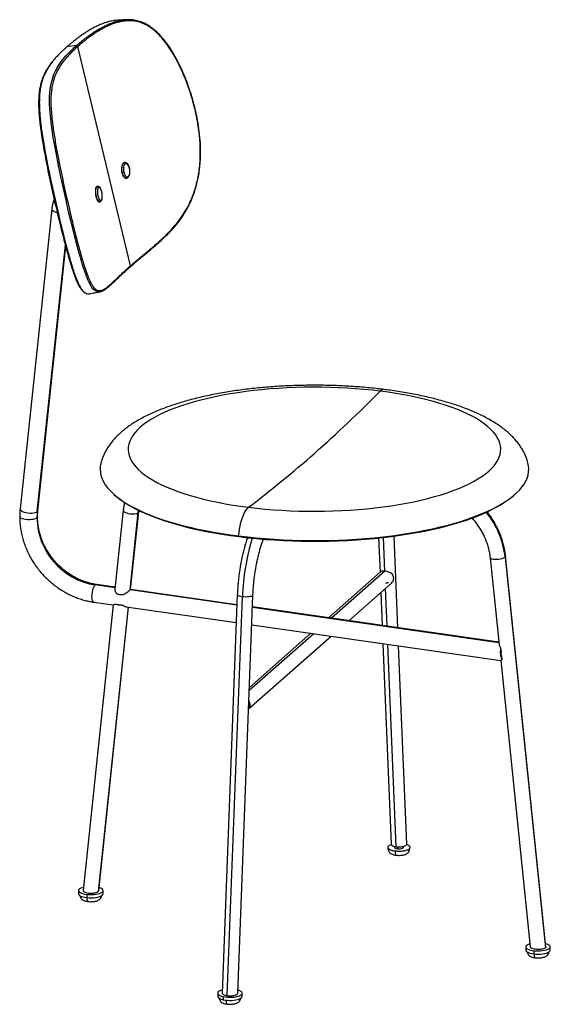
# Paper-space layout '_Dimetric' of a CAD drawing. Header units: millimetres. Extents: x -265 to 212, y -74 to 811.
import ezdxf

# ---------------------------------------------------------------- set-up
doc = ezdxf.new("R2010")
doc.units = ezdxf.units.MM

psp = doc.layouts.new('_Dimetric')

# ---------------------------------------------------------------- linework, layer by layer
at = {"color": 7, "linetype": 'Continuous', "lineweight": 25}
for p, q in [((-168.85, 810.92), (-169.23, 810.92)), ((-169.22, 810.87), (-168.69, 810.92)), ((-213.62, 787.72), (-222.24, 786.64)), ((-165.19, 589.74), (-212.49, 786.89)), ((-170.26, 682.55), (-170.7, 682.5)), ((-170.26, 682.55), (-170.2, 682.55)), ((-172.47, 673.41), (-172.87, 673.37)), ((-169.25, 668.58), (-168.82, 668.62)), ((-168.82, 668.62), (-168.88, 668.62)), ((-195.32, 660.85), (-195.78, 660.78)), ((-194.72, 661.19), (-195.19, 661.13)), ((-193.17, 647.27), (-192.71, 647.34)), ((-235.85, 640.79), (-264.33, 371.33)), ((-248.93, 368.76), (-223.58, 608.67)), ((-248.42, 369.64), (-223.28, 607.53)), ((-192.71, 566.35), (-192.49, 566.42)), ((-180.04, 384.22), (-179.1, 383.4)), ((179.1, 383.4), (180.04, 384.22)), ((-171.72, 370.14), (-179.21, 299.21)), ((-165.59, 298.36), (-158.25, 367.89)), ((-165.18, 298.81), (-157.8, 368.67)), ((-158.25, 367.89), (-157.99, 369.92)), ((-157.8, 368.67), (-157.65, 369.85)), ((-67.71, 346.28), (-68.06, 346.91)), ((63.3, 315.32), (62.06, 345.6)), ((74.96, 264.36), (71.6, 346.79)), ((57.65, 345.12), (58.92, 314.19)), ((171.27, 327.76), (207.4, -23.3)), ((207.85, -22.4), (171.72, 328.6)), ((157.79, 327.17), (165.83, 249.06)), ((59.47, 314.68), (12.57, 273.32)), ((63.3, 315.32), (15.24, 272.93)), ((-179.1, 300.3), (-196.83, 302.85)), ((-179.04, 300.83), (-195.83, 303.24)), ((30.78, 270.7), (69.1, 304.5)), ((69.09, 304.52), (70.15, 305.57)), ((-69.63, 284.58), (-165.59, 298.36)), ((-69.61, 285.12), (-165.17, 298.84)), ((-69.27, 293.99), (-82.91, -64.09)), ((-78.39, -66.31), (-64.73, 292.25)), ((-68.9, -64.13), (-55.28, 293.46)), ((59.65, 296.17), (60.87, 266.38)), ((65.32, 265.74), (63.93, 299.94)), ((-180.72, 284.91), (-207.85, 28.22)), ((-198.1, 287.4), (-180.69, 284.9)), ((-178.62, 285.71), (-172.68, 284.85)), ((-169.12, 283.24), (-70.22, 269.04)), ((-167.22, 282.97), (-194.24, 27.3)), ((-193.79, 28.04), (-166.86, 282.92)), ((165.65, 250.8), (-55.69, 282.58)), ((165.6, 251.35), (-55.67, 283.12)), ((-56.28, 267.04), (167.29, 234.94)), ((-59.17, 191.38), (15.02, 256.8)), ((-0.52, 259.03), (-58.54, 207.87)), ((-3.19, 259.42), (-58.43, 210.7)), ((61.53, 250.12), (68.9, 69.73)), ((73.41, 67.57), (65.99, 249.48)), ((82.91, 69.81), (75.63, 248.1)), ((167.24, 246.2), (167.61, 242.52)), ((167.96, 239.21), (168.33, 235.54)), ((167.29, 234.94), (193.79, -22.54)), ((71.9, 67.85), (71.9, 66.94)), ((74.49, 67.49), (74.49, 65.69)), ((79.9, 66.94), (79.9, 67.87)), ((-211.82, 28.13), (-211.82, 25.3)), ((-189.82, 25.3), (-189.82, 28.13)), ((-204.28, 24.65), (-204.28, 21.82)), ((189.82, -22.47), (189.82, -25.3)), ((196.93, -25.9), (196.93, -28.73)), ((211.82, -25.3), (211.82, -22.47)), ((-86.9, -64.11), (-86.9, -66.94)), ((-82.07, -67.15), (-82.07, -69.98)), ((-64.9, -66.94), (-64.9, -64.11))]:
    psp.add_line(p, q, dxfattribs=at)
at = {"color": 7, "linetype": 'Continuous', "lineweight": 25, "flags": 128}
for points in [[(-192.52, 566.45), (-193.8, 566.26), (-195.51, 566.55), (-197.13, 567.42), (-198.69, 568.87), (-200.21, 570.89), (-201.71, 573.49), (-203.22, 576.67), (-204.76, 580.43), (-206.32, 584.76), (-207.93, 589.67), (-209.6, 595.13), (-211.32, 601.15), (-213.1, 607.69), (-214.94, 614.73), (-216.84, 622.23), (-218.78, 630.15), (-220.75, 638.41), (-223.12, 648.66), (-225.47, 659.14), (-227.74, 669.61), (-229.86, 679.87), (-231.81, 689.76), (-233.25, 697.61), (-234.52, 705.04), (-235.61, 712.04), (-236.49, 718.6), (-237.17, 724.74), (-237.64, 730.48), (-237.88, 735.86), (-237.89, 740.91), (-237.64, 745.69), (-237.11, 750.23), (-236.27, 754.6), (-235.07, 758.84), (-233.91, 761.98), (-232.5, 765.1), (-230.78, 768.26), (-228.71, 771.49), (-226.21, 774.84), (-223.17, 778.42), (-221.17, 780.56), (-218.86, 782.88), (-218.2, 783.52), (-217.5, 784.19), (-216.75, 784.89), (-215.96, 785.62), (-214.96, 786.53), (-213.62, 787.72), (-213.62, 787.72)], [(-170.7, 682.5), (-170.85, 682.48), (-171.54, 682.16), (-172.15, 681.51), (-172.66, 680.56), (-173.03, 679.36), (-173.25, 677.97), (-173.3, 676.45), (-173.19, 674.89), (-172.91, 673.36)], [(-172.47, 673.41), (-172.75, 674.94), (-172.86, 676.5), (-172.8, 678.01), (-172.59, 679.41), (-172.22, 680.61), (-171.71, 681.56), (-171.1, 682.21), (-170.41, 682.53), (-170.26, 682.55)], [(-166.15, 677.54), (-166.58, 678.95), (-167.15, 680.13), (-167.83, 681.01), (-168.56, 681.53), (-169.3, 681.64), (-170, 681.35), (-170.6, 680.68), (-171.07, 679.66), (-171.38, 678.37), (-171.5, 676.9), (-171.43, 675.34), (-171.17, 673.81)], [(-172.91, 673.36), (-172.49, 671.94), (-171.95, 670.71), (-171.3, 669.71), (-170.59, 669.01), (-169.85, 668.63), (-169.26, 668.58)], [(-168.88, 668.62), (-169.41, 668.67), (-170.15, 669.05), (-170.86, 669.76), (-171.51, 670.75), (-172.05, 671.99), (-172.47, 673.41)], [(-171.17, 673.81), (-170.74, 672.41), (-170.17, 671.22), (-169.49, 670.34), (-168.76, 669.83), (-168.02, 669.71), (-167.32, 670), (-166.72, 670.68), (-166.25, 671.69), (-165.94, 672.98), (-165.82, 674.45), (-165.89, 676.01), (-166.15, 677.54)], [(-195.78, 660.78), (-196.19, 660.13), (-196.49, 659.19), (-196.68, 657.99), (-196.75, 656.6), (-196.68, 655.09), (-196.49, 653.54), (-196.19, 652.02), (-195.78, 650.61), (-195.29, 649.38), (-194.75, 648.39), (-194.18, 647.69), (-193.61, 647.32), (-193.17, 647.27)], [(-192.74, 647.34), (-193.14, 647.39), (-193.71, 647.76), (-194.28, 648.46), (-194.83, 649.45), (-195.31, 650.68), (-195.72, 652.09), (-196.03, 653.61), (-196.22, 655.16), (-196.28, 656.67), (-196.22, 658.06), (-196.03, 659.25), (-195.72, 660.2), (-195.32, 660.85)], [(-195.19, 661.13), (-195.3, 661.1), (-195.78, 660.78)], [(-195.32, 660.85), (-194.83, 661.17), (-194.69, 661.2)], [(-194.16, 660.05), (-194.56, 659.37), (-194.83, 658.36), (-194.97, 657.07), (-194.96, 655.61), (-194.8, 654.06), (-194.5, 652.53), (-194.09, 651.14), (-193.59, 649.96), (-193.03, 649.09), (-192.46, 648.58), (-191.9, 648.47), (-191.41, 648.76)], [(-191.41, 648.76), (-191.01, 649.43), (-190.74, 650.45), (-190.6, 651.73), (-190.61, 653.2), (-190.77, 654.74), (-191.07, 656.27), (-191.48, 657.67), (-191.98, 658.84), (-192.54, 659.71), (-193.11, 660.22), (-193.67, 660.34), (-194.16, 660.05)], [(-235.85, 640.79), (-235.83, 640.42), (-235.48, 639.74), (-234.75, 639.07), (-233.68, 638.45), (-232.31, 637.9), (-230.73, 637.45), (-230.72, 637.45)], [(59.16, 477.03), (51.87, 477.89), (44.47, 478.63), (36.97, 479.26), (29.39, 479.77), (21.75, 480.16), (14.07, 480.44), (6.35, 480.6), (-1.38, 480.64), (-9.1, 480.55), (-16.81, 480.35), (-24.48, 480.04), (-32.1, 479.6), (-39.65, 479.05), (-47.12, 478.38), (-54.48, 477.6), (-61.73, 476.7), (-68.85, 475.7), (-75.82, 474.58), (-82.62, 473.36), (-89.26, 472.04), (-95.7, 470.61), (-101.94, 469.09), (-107.95, 467.48), (-113.74, 465.77), (-119.29, 463.97), (-124.58, 462.1), (-129.61, 460.14), (-134.36, 458.11), (-138.82, 456), (-142.99, 453.83), (-146.85, 451.6), (-150.4, 449.31), (-153.62, 446.97), (-156.52, 444.58), (-159.09, 442.15), (-161.31, 439.68), (-163.2, 437.18), (-164.73, 434.66), (-165.91, 432.11), (-166.74, 429.55), (-167.21, 426.98), (-167.33, 424.4), (-167.08, 421.83), (-166.48, 419.26), (-165.53, 416.7), (-164.22, 414.16), (-162.57, 411.64), (-160.56, 409.15), (-158.21, 406.7), (-155.53, 404.28), (-152.51, 401.91), (-149.17, 399.59), (-145.51, 397.32), (-141.54, 395.11), (-137.26, 392.96), (-132.7, 390.88), (-127.85, 388.88), (-122.73, 386.95), (-117.34, 385.1), (-111.71, 383.33), (-105.84, 381.66), (-99.74, 380.07), (-93.43, 378.59), (-86.91, 377.2), (-80.22, 375.91), (-73.35, 374.73), (-66.33, 373.65), (-59.16, 372.69)], [(-59.16, 372.69), (-51.87, 371.83), (-44.47, 371.09), (-36.97, 370.46), (-29.39, 369.95), (-21.75, 369.56), (-14.07, 369.28), (-6.35, 369.12), (1.38, 369.09), (9.1, 369.17), (16.81, 369.37), (24.48, 369.68), (32.1, 370.12), (39.65, 370.67), (47.12, 371.34), (54.48, 372.12), (61.73, 373.02), (68.85, 374.02), (75.82, 375.14), (82.62, 376.36), (89.26, 377.68), (95.7, 379.11), (101.94, 380.63), (107.95, 382.24), (113.74, 383.95), (119.29, 385.75), (124.58, 387.62), (129.61, 389.58), (134.36, 391.61), (138.82, 393.72), (142.99, 395.89), (146.85, 398.12), (150.4, 400.41), (153.62, 402.75), (156.52, 405.14), (159.09, 407.57), (161.31, 410.04), (163.2, 412.54), (164.73, 415.06), (165.91, 417.61), (166.74, 420.17), (167.21, 422.74), (167.33, 425.32), (167.08, 427.89), (166.48, 430.46), (165.53, 433.02), (164.22, 435.56), (162.57, 438.08), (160.56, 440.57), (158.21, 443.02), (155.53, 445.44), (152.51, 447.81), (149.17, 450.13), (145.51, 452.4), (141.54, 454.61), (137.26, 456.76), (132.7, 458.84), (127.85, 460.85), (122.73, 462.77), (117.34, 464.62), (111.71, 466.39), (105.84, 468.06), (99.74, 469.65), (93.43, 471.13), (86.91, 472.52), (80.22, 473.81), (73.35, 474.99), (66.33, 476.07), (59.16, 477.03)], [(-191.76, 412.54), (-191.86, 412.17), (-192.36, 409.41), (-192.5, 406.65), (-192.28, 403.89), (-191.71, 401.13), (-190.79, 398.39), (-189.51, 395.66), (-187.88, 392.95), (-185.9, 390.27), (-183.58, 387.62), (-180.91, 385.01), (-177.92, 382.43), (-174.59, 379.91), (-170.94, 377.43), (-166.97, 375), (-162.7, 372.64), (-158.12, 370.34), (-153.25, 368.1), (-148.1, 365.94), (-142.67, 363.85), (-136.98, 361.85), (-131.03, 359.93), (-124.84, 358.09), (-118.42, 356.35), (-111.78, 354.69), (-104.94, 353.14), (-97.9, 351.68), (-90.68, 350.33), (-83.29, 349.08), (-75.74, 347.94), (-68.06, 346.91)], [(-68.06, 346.91), (-60.25, 345.99), (-52.33, 345.18), (-44.31, 344.49), (-36.21, 343.91), (-28.04, 343.45), (-19.82, 343.11), (-11.57, 342.88), (-3.29, 342.78), (5, 342.79), (13.27, 342.92), (21.52, 343.17), (29.73, 343.54), (37.88, 344.02), (45.97, 344.62), (53.97, 345.34), (61.87, 346.17), (69.65, 347.11), (77.31, 348.17), (84.82, 349.33), (92.18, 350.6), (99.36, 351.98), (106.36, 353.45), (113.17, 355.03), (119.76, 356.7), (126.14, 358.46), (132.28, 360.32), (138.17, 362.26), (143.81, 364.28), (149.18, 366.38), (154.28, 368.56), (159.09, 370.81), (163.6, 373.12), (167.82, 375.5), (171.72, 377.93), (175.3, 380.42), (178.56, 382.96), (181.49, 385.54), (184.08, 388.17), (186.33, 390.82), (188.24, 393.51), (189.8, 396.22), (191.01, 398.95), (191.86, 401.7), (192.36, 404.46), (192.5, 407.22), (192.28, 409.98), (191.76, 412.56)], [(-179.1, 383.4), (-176.99, 381.62), (-173.68, 379.1), (-170.05, 376.64), (-166.1, 374.23), (-161.85, 371.87), (-157.3, 369.58), (-152.45, 367.36), (-147.33, 365.21), (-141.93, 363.14), (-136.26, 361.14), (-130.35, 359.23), (-124.19, 357.4), (-117.81, 355.67), (-111.2, 354.02), (-104.39, 352.48), (-97.39, 351.03), (-90.2, 349.68), (-82.85, 348.44), (-75.35, 347.31), (-67.71, 346.28)], [(-67.71, 346.28), (-59.94, 345.36), (-52.06, 344.56), (-44.08, 343.87), (-36.02, 343.3), (-27.9, 342.84), (-19.72, 342.5), (-11.51, 342.27), (-3.27, 342.17), (4.97, 342.18), (13.2, 342.31), (21.41, 342.56), (29.57, 342.92), (37.69, 343.41), (45.73, 344), (53.69, 344.72), (61.55, 345.54), (69.29, 346.48), (76.91, 347.53), (84.38, 348.69), (91.7, 349.95), (98.85, 351.32), (105.81, 352.79), (112.58, 354.35), (119.14, 356.02), (125.48, 357.77), (131.59, 359.62), (137.45, 361.55), (143.06, 363.56), (148.41, 365.65), (153.47, 367.81), (158.26, 370.05), (162.75, 372.35), (166.94, 374.72), (170.82, 377.14), (174.39, 379.62), (177.63, 382.14), (179.1, 383.4)], [(-68.06, 346.91), (-67.73, 349.99), (-67.28, 353.05), (-66.7, 356.05), (-66.02, 358.94), (-65.23, 361.67), (-64.36, 364.2), (-63.41, 366.5), (-62.4, 368.52), (-61.34, 370.25), (-60.26, 371.64), (-59.16, 372.69)], [(-249.22, 363.18), (-250.04, 362.65), (-251.19, 362.19), (-252.62, 361.83), (-254.25, 361.58), (-256.01, 361.46), (-257.8, 361.48), (-259.53, 361.63), (-261.13, 361.9), (-262.5, 362.28), (-263.58, 362.76), (-264.32, 363.3), (-264.67, 363.89), (-264.7, 364.12)], [(-264.33, 371.33), (-264.3, 370.96), (-263.95, 370.28), (-263.22, 369.61), (-262.15, 368.99), (-260.79, 368.44), (-259.2, 367.99), (-257.47, 367.67), (-255.69, 367.49), (-253.94, 367.46), (-252.32, 367.58), (-250.89, 367.85), (-249.75, 368.25), (-248.93, 368.76)], [(-248.7, 364.12), (-248.78, 363.76), (-249.22, 363.18)], [(-248.93, 368.76), (-248.49, 369.36), (-248.42, 369.64)], [(-171.72, 370.14), (-171.7, 369.82), (-171.39, 369.22), (-170.75, 368.64), (-169.81, 368.09), (-168.62, 367.61), (-167.23, 367.22), (-165.72, 366.94), (-164.16, 366.78), (-162.63, 366.75), (-161.21, 366.86), (-159.96, 367.1), (-158.96, 367.44), (-158.25, 367.89)], [(-158.25, 367.89), (-157.86, 368.42), (-157.8, 368.67)], [(171.27, 327.76), (170.56, 327.27), (169.55, 326.82), (168.31, 326.43), (166.88, 326.1), (165.35, 325.86), (163.79, 325.73), (162.28, 325.71), (160.9, 325.79), (159.7, 325.98), (158.76, 326.26), (158.12, 326.63), (157.82, 327.06), (157.79, 327.17)], [(171.72, 328.6), (171.66, 328.25), (171.27, 327.76)], [(-198.1, 287.4), (-198.31, 287.46), (-198.83, 287.88), (-199.26, 288.68), (-199.57, 289.81), (-199.75, 291.21), (-199.79, 292.83), (-199.69, 294.56), (-199.46, 296.34), (-199.09, 298.06), (-198.63, 299.65), (-198.07, 301.02), (-197.47, 302.1), (-196.83, 302.85)], [(-196.83, 302.85), (-196.21, 303.21), (-195.83, 303.24)], [(-64.73, 292.25), (-66.13, 292.47), (-67.33, 292.75), (-68.28, 293.08), (-68.93, 293.45), (-69.24, 293.83), (-69.27, 293.99)], [(-55.28, 293.46), (-55.34, 293.25), (-55.72, 292.9), (-56.44, 292.59), (-57.44, 292.34), (-58.69, 292.16), (-60.11, 292.05), (-61.65, 292.03), (-63.21, 292.1), (-64.73, 292.25)], [(71.9, 66.94), (72.04, 66.59), (72.56, 66.21), (73.4, 65.9), (74.49, 65.69)], [(74.49, 65.69), (75.71, 65.61), (76.96, 65.65), (78.1, 65.83), (79.02, 66.11), (79.64, 66.47), (79.9, 66.88), (79.9, 66.94)], [(-207.55, 31.03), (-208.63, 30.71), (-209.92, 30.19), (-210.9, 29.6), (-211.54, 28.96), (-211.81, 28.29), (-211.71, 27.61), (-211.24, 26.95), (-210.41, 26.33), (-209.26, 25.78), (-207.82, 25.3), (-206.14, 24.92), (-204.28, 24.65)], [(-204.28, 24.65), (-202.3, 24.5), (-200.27, 24.47), (-198.26, 24.56), (-196.34, 24.78), (-194.57, 25.11), (-193.01, 25.55), (-191.72, 26.07), (-190.74, 26.66), (-190.1, 27.3), (-189.83, 27.97), (-189.93, 28.65), (-190.4, 29.31), (-191.23, 29.93), (-192.38, 30.48), (-193.49, 30.86)], [(-211.82, 25.3), (-211.71, 24.78), (-211.24, 24.12), (-210.41, 23.5), (-209.26, 22.95), (-207.82, 22.47), (-206.14, 22.09), (-204.28, 21.82)], [(-204.28, 21.82), (-202.3, 21.67), (-200.27, 21.64), (-198.26, 21.73), (-196.34, 21.95), (-194.57, 22.28), (-193.01, 22.72), (-191.72, 23.24), (-190.74, 23.83), (-190.1, 24.47), (-189.83, 25.14), (-189.82, 25.3)], [(189.82, -25.3), (189.87, -25.67), (190.26, -26.33), (191.01, -26.96), (192.1, -27.53), (193.48, -28.03), (195.11, -28.43), (196.93, -28.73)], [(193.5, -19.74), (193.34, -19.78), (191.99, -20.29), (190.93, -20.87), (190.21, -21.5), (189.86, -22.16), (189.87, -22.84), (190.26, -23.5), (191.01, -24.13), (192.1, -24.71), (193.48, -25.2), (195.11, -25.61), (196.93, -25.9)], [(196.93, -25.9), (198.89, -26.08), (200.91, -26.14), (202.93, -26.07), (204.88, -25.88), (206.69, -25.57), (208.3, -25.16), (209.65, -24.66), (210.71, -24.08), (211.42, -23.45), (211.78, -22.78), (211.76, -22.1), (211.37, -21.44), (210.63, -20.81), (209.54, -20.24), (208.16, -19.74), (207.56, -19.57)], [(196.93, -28.73), (198.89, -28.91), (200.91, -28.97), (202.93, -28.9), (204.88, -28.71), (206.69, -28.4), (208.3, -27.99), (209.65, -27.49), (210.71, -26.91), (211.42, -26.28), (211.78, -25.61), (211.82, -25.3)], [(-82.8, -61.25), (-82.97, -61.3), (-84.4, -61.78), (-85.54, -62.34), (-86.35, -62.96), (-86.8, -63.62), (-86.89, -64.3), (-86.6, -64.97), (-85.94, -65.61), (-84.95, -66.2), (-83.64, -66.72), (-82.07, -67.15)], [(-82.07, -67.15), (-80.29, -67.47), (-78.37, -67.68), (-76.35, -67.77), (-74.33, -67.74), (-72.35, -67.58), (-70.5, -67.31), (-68.83, -66.92), (-67.4, -66.44), (-66.27, -65.88), (-65.46, -65.26), (-65, -64.6), (-64.92, -63.92), (-65.21, -63.25), (-65.86, -62.61), (-66.86, -62.02), (-68.16, -61.51), (-68.79, -61.31)], [(-86.9, -66.94), (-86.89, -67.13), (-86.6, -67.8), (-85.94, -68.44), (-84.95, -69.03), (-83.64, -69.55), (-82.07, -69.98)], [(-82.07, -69.98), (-80.29, -70.3), (-78.37, -70.51), (-76.35, -70.6), (-74.33, -70.57), (-72.35, -70.41), (-70.5, -70.13), (-68.83, -69.75), (-67.4, -69.27), (-66.27, -68.71), (-65.46, -68.09), (-65, -67.43), (-64.9, -66.94)]]:
    psp.add_lwpolyline(points, dxfattribs=at)
at = {"color": 7, "linetype": 'Continuous', "lineweight": 25}
for centre, radius, start, end in [((-172.73, 676.54), 3.14, 274.69328, 299.71505), ((-166.21, 677.68), 0.152, 292.81648, 359.03795), ((-195.19, 659.79), 1.07, 13.74375, 96.68855), ((-192.27, 648.53), 0.884, 318.30081, 14.75525), ((62.38, 474.43), 4.14, 86.89585, 140.96043), ((-904.89, 1438.05), 1361.23, 311.66374, 315.09017), ((-744.39, 1269.75), 1128.84, 307.37454, 311.25649), ((-196.11, 363.2), 53.11, 173.988, 180.01979), ((-186.97, 364.32), 62.26, 181.05104, 260.88628), ((94.05, 319.22), 77.69, 6.31122, 39.093), ((137.48, 285.12), 202.34, 162.8069, 177.98204)]:
    psp.add_arc(centre, radius, start, end, dxfattribs=at)
for points, knots in [([(-176.66, 810.43), (-178.02, 810.32), (-181.08, 810.06), (-185.31, 809.05), (-189.5, 807.7), (-193.44, 806.11), (-197.53, 804.16), (-201.79, 801.81), (-206.26, 799.04), (-210.18, 796.33), (-213.6, 793.79), (-215.74, 792.11), (-217.23, 790.9), (-218.05, 790.23), (-218.9, 789.52), (-219.84, 788.73), (-220.96, 787.76), (-221.78, 787.05), (-222.24, 786.64)], [0, 0, 0, 0, 0.072143, 0.162211, 0.234933, 0.312699, 0.396642, 0.487593, 0.587219, 0.698003, 0.76633, 0.841408, 0.86229, 0.884025, 0.906883, 0.93093, 0.960838, 1, 1, 1, 1]), ([(-213.62, 787.72), (-213.13, 788.15), (-212.28, 788.9), (-211.1, 789.91), (-210.11, 790.74), (-209.21, 791.48), (-208.35, 792.19), (-207.5, 792.87), (-206.22, 793.89), (-204.51, 795.2), (-201.58, 797.37), (-197.94, 799.87), (-193.56, 802.58), (-189.38, 804.87), (-185.36, 806.77), (-181.49, 808.32), (-177.38, 809.61), (-173.33, 810.56), (-170.44, 810.78), (-169.22, 810.87)], [0, 0, 0, 0, 0.042517, 0.074042, 0.100065, 0.124739, 0.148173, 0.170742, 0.192747, 0.250357, 0.303809, 0.415259, 0.515486, 0.606991, 0.691453, 0.769709, 0.842905, 0.933592, 1, 1, 1, 1]), ([(-165.19, 589.74), (-164.19, 590.61), (-162.28, 592.29), (-159.25, 594.85), (-156.19, 597.41), (-153, 600.06), (-149.72, 602.78), (-146.37, 605.58), (-142.44, 608.92), (-137.99, 612.86), (-132.92, 617.64), (-127.83, 622.92), (-122.76, 628.88), (-118.12, 635.29), (-114.04, 642.1), (-110.57, 649.22), (-107.85, 656.36), (-105.85, 663.26), (-104.42, 669.74), (-103.37, 676.47), (-102.72, 683.34), (-102.46, 690.32), (-102.55, 697.24), (-102.98, 704.21), (-103.78, 711.8), (-105.05, 720.08), (-106.87, 728.94), (-109.23, 738.19), (-112.17, 747.74), (-115.73, 757.47), (-119.74, 766.82), (-124.18, 775.7), (-128.79, 783.56), (-133.51, 790.38), (-138.26, 796.13), (-143.32, 801.06), (-148.61, 804.99), (-154.09, 807.83), (-159.15, 809.38), (-163.71, 810.02), (-167.69, 810.08), (-171.62, 809.69), (-175.44, 808.93), (-179.18, 807.85), (-182.76, 806.53), (-186.23, 805), (-189.67, 803.27), (-193.14, 801.31), (-196.59, 799.16), (-199.93, 796.89), (-202.61, 794.95), (-204.74, 793.32), (-206.36, 792.05), (-207.95, 790.76), (-209.46, 789.51), (-210.97, 788.22), (-211.95, 787.36), (-212.49, 786.89)], [0, 0, 0, 0, 0.018835, 0.036102, 0.054213, 0.07199, 0.089649, 0.107754, 0.125072, 0.150393, 0.175068, 0.199977, 0.225131, 0.24993, 0.27076, 0.291673, 0.312389, 0.327882, 0.343348, 0.358897, 0.374777, 0.390192, 0.406075, 0.421449, 0.437294, 0.457817, 0.478655, 0.499633, 0.524459, 0.54932, 0.574226, 0.59914, 0.624026, 0.644859, 0.665864, 0.686524, 0.707338, 0.728101, 0.749003, 0.764599, 0.780242, 0.795462, 0.811626, 0.827296, 0.842989, 0.858692, 0.874385, 0.891439, 0.909309, 0.926638, 0.944198, 0.953219, 0.962736, 0.972088, 0.981359, 0.989929, 1, 1, 1, 1]), ([(-169.24, 810.92), (-170.48, 810.84), (-172.96, 810.69), (-175.43, 810.54), (-176.67, 810.47)], [0, 0, 0, 0, 0.4999933, 1, 1, 1, 1]), ([(-165.37, 588.94), (-164.45, 589.75), (-162.74, 591.24), (-160.27, 593.34), (-158.17, 595.1), (-156.43, 596.56), (-154.91, 597.82), (-153.45, 599.03), (-151.05, 601.02), (-147.64, 603.85), (-142.87, 607.89), (-137.66, 612.5), (-132.04, 617.86), (-126.64, 623.61), (-121.53, 629.86), (-117.61, 635.5), (-114.65, 640.49), (-112.62, 644.32), (-110.84, 648.1), (-109.23, 651.96), (-107.68, 656.21), (-106.21, 661), (-104.93, 666.11), (-103.81, 671.82), (-102.93, 678.15), (-102.38, 685.09), (-102.17, 693.25), (-102.53, 702.58), (-103.63, 712.97), (-105.36, 723.27), (-107.4, 732.33), (-109.5, 740.02), (-111.38, 746.07), (-113.36, 751.85), (-115.57, 757.72), (-118.11, 763.82), (-121.31, 770.77), (-125.19, 778.21), (-129.91, 785.95), (-135.03, 793.01), (-139.96, 798.51), (-144.52, 802.6), (-148.58, 805.53), (-152.08, 807.47), (-154.95, 808.71), (-157.19, 809.49), (-159.6, 810.15), (-162.39, 810.68), (-165.54, 811.02), (-167.73, 810.95), (-168.85, 810.92)], [0, 0, 0, 0, 0.022191, 0.041089, 0.056696, 0.06901, 0.079216, 0.08954, 0.100032, 0.129465, 0.158987, 0.194149, 0.229238, 0.264309, 0.294593, 0.325494, 0.340958, 0.356208, 0.369963, 0.382537, 0.396692, 0.412685, 0.428635, 0.4441, 0.464245, 0.484212, 0.50417, 0.534252, 0.564124, 0.594215, 0.625095, 0.645838, 0.665285, 0.682095, 0.701342, 0.722902, 0.743562, 0.773597, 0.803623, 0.833507, 0.863574, 0.88362, 0.903561, 0.923757, 0.934179, 0.944759, 0.955739, 0.968756, 0.984089, 1, 1, 1, 1]), ([(-212.49, 786.89), (-213.05, 786.39), (-214.1, 785.45), (-215.62, 784.06), (-217.08, 782.69), (-218.53, 781.27), (-219.93, 779.86), (-221.27, 778.44), (-222.61, 776.96), (-223.95, 775.41), (-225.28, 773.77), (-226.55, 772.1), (-227.76, 770.39), (-229.26, 768.1), (-230.94, 765.18), (-232.7, 761.43), (-234.18, 757.38), (-235.36, 752.87), (-236.21, 747.8), (-236.68, 742.04), (-236.73, 735.54), (-236.36, 728.28), (-235.65, 721.03), (-234.77, 714.09), (-233.82, 707.67), (-232.73, 701.07), (-231.31, 693.06), (-229.5, 683.57), (-227.29, 672.72), (-224.96, 661.84), (-222.55, 651), (-220.39, 641.61), (-218.52, 633.71), (-216.94, 627.2), (-215.37, 620.83), (-213.76, 614.52), (-212.16, 608.42), (-210.54, 602.46), (-208.94, 596.84), (-207.15, 590.9), (-205.21, 584.97), (-203.12, 579.37), (-201.24, 575.19), (-199.54, 572.19), (-198.04, 570.11), (-196.53, 568.65), (-194.89, 567.67), (-193.07, 567.29), (-191.05, 567.63), (-188.97, 568.57), (-186.84, 569.97), (-184.59, 571.76), (-182.24, 573.83), (-179.77, 576.14), (-177.16, 578.63), (-174.42, 581.25), (-171.54, 583.97), (-168.5, 586.79), (-166.31, 588.74), (-165.19, 589.74)], [0, 0, 0, 0, 0.0108042, 0.020289, 0.0300908, 0.0405506, 0.0506543, 0.0601733, 0.0703695, 0.0814952, 0.0920595, 0.1033736, 0.1144069, 0.1249156, 0.1461923, 0.1666348, 0.1871953, 0.2078883, 0.2285158, 0.2492208, 0.2701571, 0.2909012, 0.3117973, 0.3275094, 0.3431395, 0.3585339, 0.3745237, 0.3993468, 0.4242678, 0.4493139, 0.4743968, 0.4993677, 0.5150375, 0.5304187, 0.5461887, 0.5615429, 0.5774929, 0.5929679, 0.6088419, 0.6242466, 0.6453261, 0.6660601, 0.6867787, 0.7023595, 0.7182433, 0.7339018, 0.7496341, 0.7701864, 0.7912998, 0.8121841, 0.8329151, 0.8534744, 0.8748395, 0.8952002, 0.9159931, 0.937388, 0.9575938, 0.9782387, 1, 1, 1, 1]), ([(-222.24, 786.64), (-222.74, 786.2), (-223.59, 785.44), (-224.72, 784.41), (-225.64, 783.57), (-226.45, 782.8), (-227.21, 782.07), (-227.94, 781.37), (-229.01, 780.3), (-230.38, 778.91), (-232.56, 776.54), (-234.21, 774.7), (-235.21, 773.34), (-235.28, 773.26)], [0, 0, 0, 0, 0.100533, 0.174978, 0.236491, 0.294815, 0.350207, 0.403557, 0.455577, 0.591753, 0.718093, 0.981532, 1, 1, 1, 1]), ([(-213.62, 787.72), (-213.5, 787.72), (-213.32, 787.72), (-213.08, 787.63), (-212.91, 787.53), (-212.75, 787.39), (-212.59, 787.19), (-212.53, 787.01), (-212.49, 786.89)], [0, 0, 0, 0, 0.239457, 0.368361, 0.5, 0.631639, 0.760543, 1, 1, 1, 1]), ([(-235.28, 773.26), (-236.08, 772.22), (-237.67, 770.15), (-239.72, 766.95), (-241.49, 763.74), (-242.95, 760.56), (-244.26, 757.07), (-245.38, 753.17), (-246.26, 748.75), (-246.82, 744.15), (-247.09, 739.32), (-247.1, 734.2), (-246.87, 728.76), (-246.41, 722.95), (-245.73, 716.75), (-244.84, 710.13), (-243.76, 703.09), (-242.49, 695.62), (-240.94, 687.19), (-239.1, 677.82), (-236.98, 667.57), (-234.72, 657.13), (-232.39, 646.7), (-230.15, 637.02), (-228.05, 628.2), (-226.11, 620.29), (-224.21, 612.79), (-222.37, 605.74), (-220.58, 599.2), (-218.85, 593.17), (-217.18, 587.7), (-215.56, 582.79), (-213.98, 578.45), (-212.44, 574.69), (-210.91, 571.53), (-209.39, 568.94), (-207.86, 566.98), (-206.67, 565.82), (-205.99, 565.51), (-205.84, 565.43)], [0, 0, 0, 0, 0.031109, 0.061908, 0.090334, 0.116669, 0.141292, 0.171806, 0.200143, 0.226735, 0.252078, 0.276561, 0.300592, 0.324567, 0.348815, 0.373647, 0.399305, 0.425951, 0.453662, 0.488248, 0.52398, 0.560472, 0.597161, 0.633475, 0.663157, 0.692094, 0.720209, 0.747431, 0.773762, 0.79926, 0.824022, 0.848204, 0.871976, 0.89553, 0.919105, 0.942959, 0.967341, 0.992534, 1, 1, 1, 1]), ([(-235.54, 773.07), (-235.93, 772.6), (-237.26, 770.95), (-238.81, 768.77), (-239.83, 766.9), (-240.12, 766.38)], [0, 0, 0, 0, 0.225534, 0.785119, 1, 1, 1, 1]), ([(-207.19, 566.32), (-207.21, 566.33), (-207.89, 566.7), (-209.23, 568.33), (-211.09, 571.15), (-212.8, 574.63), (-214.36, 578.37), (-215.96, 582.72), (-217.58, 587.57), (-219.22, 592.9), (-220.84, 598.52), (-222.48, 604.47), (-224.28, 611.29), (-226.27, 619.11), (-228.43, 627.86), (-230.69, 637.38), (-233.06, 647.65), (-235.52, 658.65), (-237.89, 669.73), (-240.14, 680.73), (-242.11, 691.04), (-243.8, 700.66), (-245.19, 709.5), (-246.22, 717.33), (-246.91, 724.05), (-247.31, 729.79), (-247.48, 735.12), (-247.39, 740.23), (-247.03, 745.1), (-246.36, 749.69), (-245.42, 753.84), (-244.25, 757.61), (-242.84, 761.1), (-241.48, 763.91), (-240.53, 765.5), (-240.19, 766.07)], [0, 0, 0, 0, 0.000852, 0.035562, 0.070121, 0.096147, 0.122126, 0.14832, 0.174983, 0.200874, 0.227499, 0.253203, 0.279689, 0.31436, 0.349319, 0.384248, 0.425792, 0.46776, 0.509724, 0.551351, 0.59252, 0.627315, 0.662586, 0.697288, 0.72364, 0.749803, 0.776191, 0.802395, 0.831866, 0.862413, 0.892444, 0.922059, 0.95246, 0.982938, 1, 1, 1, 1]), ([(-166.05, 677.68), (-166.12, 677.92), (-166.3, 678.63), (-166.71, 679.72), (-167.32, 680.85), (-168.03, 681.71), (-168.81, 682.28), (-169.54, 682.57), (-169.99, 682.54), (-170.16, 682.52)], [0, 0, 0, 0, 0.089864, 0.261498, 0.435704, 0.614058, 0.769663, 0.911998, 1, 1, 1, 1]), ([(-168.92, 668.65), (-168.82, 668.64), (-168.44, 668.63), (-167.81, 668.93), (-167.13, 669.48), (-166.57, 670.29), (-166.13, 671.33), (-165.82, 672.6), (-165.68, 674.01), (-165.7, 675.48), (-165.85, 676.72), (-166, 677.44), (-166.05, 677.68)], [0, 0, 0, 0, 0.034594, 0.135037, 0.234963, 0.342535, 0.45993, 0.581147, 0.701206, 0.820131, 0.938608, 1, 1, 1, 1]), ([(-191.61, 647.95), (-191.5, 648.08), (-191.21, 648.44), (-190.88, 649.2), (-190.63, 650.29), (-190.51, 651.58), (-190.51, 652.99), (-190.65, 654.44), (-190.89, 655.88), (-191.24, 657.25), (-191.69, 658.5), (-192.22, 659.58), (-192.81, 660.4), (-193.45, 660.94), (-194.08, 661.22), (-194.49, 661.19), (-194.65, 661.17)], [0, 0, 0, 0, 0.044145, 0.11717, 0.198708, 0.279603, 0.358393, 0.436151, 0.513589, 0.591182, 0.669375, 0.748977, 0.831493, 0.901421, 0.960353, 1, 1, 1, 1]), ([(-233.57, 649.96), (-233.9, 649.1), (-234.61, 647.23), (-235.35, 644.28), (-235.71, 642.07), (-235.84, 640.91), (-235.85, 640.79)], [0, 0, 0, 0, 0.294866, 0.635458, 0.96113, 1, 1, 1, 1]), ([(-192.78, 647.36), (-192.71, 647.36), (-192.39, 647.35), (-191.97, 647.59), (-191.71, 647.85), (-191.61, 647.95)], [0, 0, 0, 0, 0.15226, 0.683259, 1, 1, 1, 1]), ([(-192.16, 566.52), (-191.72, 566.64), (-190.75, 566.89), (-189.38, 567.63), (-188.11, 568.41), (-186.92, 569.25), (-185.39, 570.44), (-183.44, 572.11), (-180.81, 574.53), (-177.82, 577.38), (-175.25, 579.84), (-173.43, 581.56), (-172.35, 582.58), (-171.04, 583.81), (-169.44, 585.29), (-167.53, 587.02), (-166.12, 588.27), (-165.37, 588.94)], [0, 0, 0, 0, 0.053075, 0.117612, 0.172081, 0.223713, 0.274329, 0.371542, 0.468374, 0.591538, 0.711928, 0.742505, 0.777785, 0.821162, 0.872646, 0.932251, 1, 1, 1, 1]), ([(-165.19, 589.74), (-165.17, 589.62), (-165.15, 589.43), (-165.21, 589.2), (-165.28, 589.05), (-165.35, 588.97), (-165.37, 588.94)], [0, 0, 0, 0, 0.406439, 0.625232, 0.848668, 1, 1, 1, 1]), ([(-206.98, 566.02), (-206.81, 565.87), (-206.55, 565.64), (-206.28, 565.51), (-206.18, 565.46)], [0, 0, 0, 0, 0.636591, 1, 1, 1, 1]), ([(-205.84, 565.43), (-205.45, 565.21), (-204.48, 564.67), (-203.2, 564.48), (-202.28, 564.68), (-201.96, 564.75)], [0, 0, 0, 0, 0.304479, 0.7531, 1, 1, 1, 1]), ([(-201.96, 564.68), (-200.42, 564.96), (-197.33, 565.52), (-194.25, 566.07), (-192.71, 566.35)], [0, 0, 0, 0, 0.500007, 1, 1, 1, 1]), ([(62.6, 478.56), (61.33, 478.72), (57.65, 479.17), (51.48, 479.84), (44.07, 480.54), (36.6, 481.12), (29.07, 481.6), (21.5, 481.96), (13.9, 482.22), (6.27, 482.36), (-1.36, 482.4), (-8.99, 482.32), (-16.6, 482.14), (-24.19, 481.84), (-31.74, 481.44), (-39.24, 480.93), (-46.68, 480.31), (-54.05, 479.58), (-61.34, 478.74), (-68.54, 477.79), (-75.63, 476.74), (-82.61, 475.58), (-89.47, 474.32), (-96.2, 472.94), (-102.79, 471.46), (-109.24, 469.87), (-115.53, 468.18), (-121.66, 466.37), (-127.63, 464.44), (-133.42, 462.4), (-139.04, 460.24), (-144.47, 457.95), (-149.72, 455.52), (-154.76, 452.94), (-159.6, 450.21), (-164.22, 447.32), (-168.57, 444.26), (-172.63, 441.04), (-176.36, 437.69), (-179.61, 434.34), (-182.4, 431.03), (-184.76, 427.8), (-186.9, 424.41), (-188.78, 420.86), (-190.34, 417.12), (-191.32, 414.36), (-191.67, 412.82), (-191.73, 412.56)], [0, 0, 0, 0, 0.012065, 0.03501, 0.057922, 0.080802, 0.103656, 0.126491, 0.14931, 0.172119, 0.194922, 0.217724, 0.240529, 0.26334, 0.286162, 0.309, 0.331859, 0.354744, 0.377662, 0.400617, 0.423618, 0.446671, 0.469785, 0.49297, 0.516236, 0.539596, 0.563062, 0.586651, 0.610378, 0.634263, 0.658324, 0.682579, 0.707042, 0.731719, 0.756594, 0.781617, 0.806655, 0.831482, 0.855839, 0.879463, 0.899788, 0.919306, 0.938094, 0.958194, 0.977565, 0.996302, 1, 1, 1, 1]), ([(191.72, 412.59), (191.49, 413.44), (190.94, 415.5), (189.74, 418.66), (188.15, 422.09), (186.27, 425.46), (184.1, 428.76), (181.61, 432), (178.81, 435.19), (175.67, 438.32), (172.19, 441.4), (168.35, 444.41), (164.17, 447.34), (159.66, 450.17), (154.87, 452.89), (149.82, 455.47), (144.55, 457.91), (139.07, 460.23), (133.4, 462.41), (127.55, 464.47), (121.54, 466.41), (115.35, 468.23), (109.01, 469.93), (102.53, 471.53), (95.89, 473.01), (89.13, 474.38), (82.23, 475.65), (75.22, 476.8), (68.67, 477.77), (64.43, 478.32), (62.6, 478.56)], [0, 0, 0, 0, 0.02016, 0.048952, 0.078312, 0.10843, 0.1395, 0.171714, 0.205239, 0.240191, 0.276595, 0.314343, 0.353193, 0.392796, 0.432787, 0.472826, 0.512689, 0.552285, 0.591578, 0.63057, 0.669276, 0.707723, 0.745938, 0.783947, 0.821775, 0.859446, 0.896979, 0.934394, 0.971705, 1, 1, 1, 1]), ([(-170.59, 377.04), (-170.85, 375.83), (-171.32, 373.55), (-171.59, 371.22), (-171.72, 370.14)], [0, 0, 0, 0, 0.5331866, 1, 1, 1, 1]), ([(-264.33, 371.33), (-264.41, 370.49), (-264.64, 368.1), (-264.68, 365.69), (-264.7, 364.12)], [0, 0, 0, 0, 0.350335, 1, 1, 1, 1]), ([(-264.7, 364.12), (-264.7, 363.27), (-264.67, 360.9), (-264.39, 356.98), (-263.78, 352.38), (-262.87, 347.8), (-261.67, 343.26), (-260.18, 338.77), (-258.41, 334.35), (-256.37, 330.04), (-254.07, 325.83), (-251.52, 321.76), (-248.72, 317.84), (-245.69, 314.09), (-242.44, 310.52), (-238.99, 307.15), (-235.35, 304), (-231.54, 301.07), (-227.57, 298.38), (-223.47, 295.95), (-219.24, 293.78), (-214.91, 291.89), (-210.5, 290.27), (-206.02, 288.95), (-201.88, 288), (-199.23, 287.58), (-198.1, 287.4)], [0, 0, 0, 0, 0.023703, 0.06644, 0.109205, 0.152011, 0.194853, 0.237725, 0.280624, 0.323546, 0.366486, 0.409441, 0.452409, 0.495387, 0.538372, 0.581362, 0.624356, 0.667349, 0.71034, 0.753326, 0.796303, 0.839267, 0.882213, 0.925138, 0.968034, 1, 1, 1, 1]), ([(-248.7, 364.12), (-248.7, 364.77), (-248.68, 366.63), (-248.52, 368.46), (-248.42, 369.64)], [0, 0, 0, 0, 0.350322, 1, 1, 1, 1]), ([(-195.83, 303.24), (-196.47, 303.34), (-198.43, 303.64), (-201.68, 304.36), (-205.55, 305.49), (-209.38, 306.91), (-213.12, 308.6), (-216.78, 310.55), (-220.32, 312.75), (-223.72, 315.2), (-226.97, 317.87), (-230.06, 320.75), (-232.95, 323.82), (-235.64, 327.08), (-238.11, 330.5), (-240.34, 334.05), (-242.34, 337.73), (-244.07, 341.51), (-245.55, 345.37), (-246.75, 349.29), (-247.67, 353.25), (-248.31, 357.22), (-248.65, 360.85), (-248.69, 363.14), (-248.7, 364.12)], [0, 0, 0, 0, 0.0235216, 0.0708274, 0.1180911, 0.1652916, 0.2124399, 0.2595461, 0.3066185, 0.353664, 0.4006885, 0.4476968, 0.4946927, 0.54168, 0.5886614, 0.6356398, 0.682619, 0.7296033, 0.7765981, 0.8236097, 0.870646, 0.9177163, 0.9648318, 1, 1, 1, 1]), ([(141.48, 362.99), (142.32, 362.03), (144.1, 360.01), (146.56, 356.71), (148.9, 353.17), (150.99, 349.49), (152.83, 345.7), (154.41, 341.82), (155.72, 337.88), (156.75, 333.89), (157.43, 330.31), (157.69, 328.07), (157.79, 327.17)], [0, 0, 0, 0, 0.093739, 0.198155, 0.302562, 0.406968, 0.511381, 0.615811, 0.720268, 0.824766, 0.929322, 1, 1, 1, 1]), ([(171.72, 328.6), (171.63, 329.44), (171.36, 331.8), (170.68, 335.68), (169.61, 340.2), (168.25, 344.69), (166.6, 349.1), (164.68, 353.42), (162.5, 357.64), (160.05, 361.73), (157.58, 365.41), (155.82, 367.63), (155.05, 368.61)], [0, 0, 0, 0, 0.0588061, 0.1658012, 0.2728505, 0.3799738, 0.4871602, 0.5943999, 0.7016842, 0.8090053, 0.9163564, 1, 1, 1, 1]), ([(-60.21, 345.46), (-60.3, 345.2), (-60.85, 343.65), (-61.77, 340.63), (-62.97, 336.42), (-64.07, 332.07), (-65.08, 327.64), (-65.98, 323.12), (-66.79, 318.54), (-67.5, 313.91), (-68.1, 309.26), (-68.59, 304.6), (-68.96, 299.96), (-69.17, 296.43), (-69.25, 294.45), (-69.27, 293.99)], [0, 0, 0, 0, 0.017164, 0.104974, 0.192461, 0.279693, 0.366728, 0.453614, 0.540393, 0.627103, 0.71378, 0.800455, 0.887152, 0.973903, 1, 1, 1, 1]), ([(-55.28, 293.46), (-55.25, 294.2), (-55.16, 296.36), (-54.92, 299.97), (-54.55, 304.3), (-54.07, 308.65), (-53.49, 312.99), (-52.8, 317.3), (-52.03, 321.55), (-51.16, 325.72), (-50.21, 329.78), (-49.19, 333.72), (-48.09, 337.51), (-46.98, 340.98), (-46.22, 343.09), (-45.86, 344.07)], [0, 0, 0, 0, 0.042472, 0.123273, 0.204159, 0.285109, 0.366089, 0.447063, 0.527992, 0.60884, 0.689571, 0.770145, 0.850515, 0.930628, 1, 1, 1, 1]), ([(63.3, 315.32), (62.73, 315.36), (61.52, 315.45), (60.32, 315.18), (59.67, 314.9), (59.51, 314.7), (59.49, 314.67)], [0, 0, 0, 0, 0.3105124, 0.6553936, 0.9533171, 1, 1, 1, 1]), ([(69.85, 312.85), (69.39, 313.15), (68.88, 313.45), (67.79, 313.99), (67.22, 314.24), (66.06, 314.68), (65.48, 314.86), (64.35, 315.15), (63.8, 315.25), (63.3, 315.32)], [0, 0, 0, 0, 0.25, 0.25, 0.5, 0.5, 0.75, 0.75, 1, 1, 1, 1]), ([(70.15, 305.57), (70.48, 306.02), (70.76, 306.56), (71.12, 307.74), (71.2, 308.4), (71.15, 309.73), (71.01, 310.41), (70.55, 311.7), (70.23, 312.31), (69.85, 312.85)], [0, 0, 0, 0, 0.25, 0.25, 0.5, 0.5, 0.75, 0.75, 1, 1, 1, 1]), ([(66.54, 305.14), (66.26, 304.95), (65.71, 304.56), (64.71, 304.35), (64.07, 304.38), (63.74, 304.4)], [0, 0, 0, 0, 0.3315733, 0.6662646, 1, 1, 1, 1]), ([(-179.19, 299.19), (-179.2, 298.82), (-179.21, 298.02), (-178.82, 297), (-178.45, 296.23), (-178.16, 295.71), (-177.82, 295.24), (-177.64, 295)], [0, 0, 0, 0, 0.3058523, 0.6521836, 0.6720391, 0.8257197, 1, 1, 1, 1]), ([(-177.64, 295), (-177.19, 294.85), (-176.29, 294.55), (-174.26, 294.19), (-172.67, 294.16), (-171.7, 294.14)], [0, 0, 0, 0, 0.2771788, 0.5621446, 1, 1, 1, 1]), ([(-171.7, 294.14), (-171.08, 294.49), (-169.84, 295.19), (-168.12, 296.4), (-166.83, 297.35), (-166.02, 298), (-165.73, 298.24), (-165.59, 298.36)], [0, 0, 0, 0, 0.249016, 0.498984, 0.749156, 0.876633, 1, 1, 1, 1]), ([(-165.59, 298.36), (-165.49, 298.46), (-165.28, 298.65), (-165.14, 298.8), (-165.19, 298.8), (-165.2, 298.8)], [0, 0, 0, 0, 0.455097, 0.92535, 1, 1, 1, 1]), ([(-180.62, 284.95), (-180.59, 284.94), (-180.51, 284.91), (-179.81, 285.24), (-179.02, 285.55), (-178.62, 285.71)], [0, 0, 0, 0, 0.220896, 0.6105, 1, 1, 1, 1]), ([(-178.62, 285.71), (-178.26, 285.57), (-177.85, 285.44), (-176.94, 285.22), (-176.44, 285.12), (-175.39, 284.97), (-174.85, 284.92), (-173.75, 284.85), (-173.21, 284.84), (-172.68, 284.85)], [0, 0, 0, 0, 0.25, 0.25, 0.5, 0.5, 0.75, 0.75, 1, 1, 1, 1]), ([(-172.68, 284.85), (-172.12, 284.55), (-170.98, 283.95), (-169.65, 283.34), (-168.99, 283.27), (-168.76, 283.25)], [0, 0, 0, 0, 0.394473, 0.789921, 1, 1, 1, 1]), ([(165.86, 249.33), (165.87, 249.15), (165.89, 248.62), (166.37, 247.51), (166.95, 246.63), (167.24, 246.2)], [0, 0, 0, 0, 0.190582, 0.594565, 1, 1, 1, 1]), ([(167.24, 246.2), (167.13, 245.51), (166.9, 244.1), (166.85, 241.73), (167.05, 239.27), (167.54, 237.01), (168.08, 236.02), (168.33, 235.54)], [0, 0, 0, 0, 0.17697, 0.367241, 0.563483, 0.790106, 1, 1, 1, 1]), ([(167.96, 239.21), (167.84, 239.79), (167.64, 240.82), (167.62, 242), (167.61, 242.52)], [0, 0, 0, 0, 0.5600187, 1, 1, 1, 1]), ([(168.33, 235.54), (168.24, 235.49), (168.13, 235.43), (167.67, 235.16), (167.29, 234.9), (167.33, 234.96), (167.33, 234.97)], [0, 0, 0, 0, 0.146807, 0.191912, 0.868023, 1, 1, 1, 1]), ([(-58.89, 198.59), (-58.65, 198.05), (-58.06, 196.77), (-58.01, 194.72), (-58.4, 192.93), (-58.94, 192.09), (-59.15, 191.76)], [0, 0, 0, 0, 0.237234, 0.567927, 0.826216, 1, 1, 1, 1]), ([(69.08, 69.36), (68.92, 69.31), (68.26, 69.13), (67.37, 68.71), (66.49, 68.13), (65.97, 67.49), (65.84, 66.83), (66.09, 66.18), (66.73, 65.56), (67.71, 64.99), (69.01, 64.5), (70.57, 64.09), (71.77, 63.91), (72.37, 63.82)], [0, 0, 0, 0, 0.0306367, 0.12753, 0.2245092, 0.3214025, 0.4183817, 0.515275, 0.6122542, 0.7091475, 0.8061267, 0.9030419, 1, 1, 1, 1]), ([(65.91, 66.94), (65.96, 66.26), (66.05, 65.01), (66.66, 63.45), (67.39, 62.38), (68.42, 61.41), (69.62, 60.8), (71.36, 60.24), (72.56, 60.05), (73.2, 59.95)], [0, 0, 0, 0, 0.166761, 0.305338, 0.41138, 0.492715, 0.696476, 0.836334, 1, 1, 1, 1]), ([(68.94, 69.73), (68.98, 69.52), (69.06, 69.09), (69.99, 68.44), (71.45, 67.88), (72.81, 67.67), (73.41, 67.57)], [0, 0, 0, 0, 0.2232691, 0.4615166, 0.7623815, 1, 1, 1, 1]), ([(72.37, 63.82), (72.99, 63.76), (74.24, 63.62), (76.22, 63.59), (78.17, 63.67), (80.04, 63.88), (81.76, 64.21), (83.24, 64.64), (84.44, 65.16), (85.32, 65.75), (85.83, 66.39), (85.96, 67.04), (85.71, 67.7), (85.08, 68.32), (84.08, 68.88), (83.25, 69.24), (82.72, 69.38), (82.71, 69.38)], [0, 0, 0, 0, 0.071291, 0.142613, 0.213888, 0.285227, 0.356502, 0.427841, 0.499116, 0.570454, 0.64173, 0.713068, 0.784343, 0.855682, 0.926957, 0.998296, 1, 1, 1, 1]), ([(72.37, 63.82), (72.38, 63.25), (72.41, 62.12), (72.6, 60.94), (72.83, 60.3), (73.01, 60.01), (73.15, 59.98), (73.2, 59.96)], [0, 0, 0, 0, 0.324046, 0.64275, 0.783983, 0.908168, 1, 1, 1, 1]), ([(73.2, 59.95), (73.89, 59.89), (75.18, 59.76), (77.1, 59.8), (78.7, 59.95), (80.23, 60.21), (81.47, 60.55), (82.6, 61.01), (83.67, 61.65), (84.75, 62.72), (85.7, 64.57), (85.82, 66.1), (85.89, 66.94)], [0, 0, 0, 0, 0.118488, 0.223196, 0.313906, 0.390527, 0.500732, 0.569587, 0.647161, 0.741812, 0.858966, 1, 1, 1, 1]), ([(73.41, 67.57), (74.05, 67.51), (75.5, 67.38), (77.71, 67.46), (79.76, 67.77), (81.42, 68.26), (82.53, 68.93), (83, 69.48), (82.88, 69.77), (82.86, 69.81)], [0, 0, 0, 0, 0.1454074, 0.3295177, 0.47531, 0.6363411, 0.8062611, 0.976181, 1, 1, 1, 1]), ([(-207.8, 28.22), (-207.78, 27.97), (-207.74, 27.5), (-206.79, 26.84), (-205.35, 26.29), (-203.34, 25.91), (-201.07, 25.76), (-198.88, 25.85), (-196.83, 26.15), (-195.17, 26.65), (-194.52, 27.1), (-194.24, 27.3)], [0, 0, 0, 0, 0.11299, 0.213784, 0.325113, 0.442588, 0.560063, 0.671392, 0.772187, 0.899472, 1, 1, 1, 1]), ([(-194.24, 27.3), (-194, 27.51), (-193.73, 27.76), (-193.82, 28.01), (-193.83, 28.04)], [0, 0, 0, 0, 0.877079, 1, 1, 1, 1]), ([(-210.62, 23.77), (-210.6, 23.6), (-210.53, 22.88), (-210.05, 21.81), (-209.33, 20.74), (-208.3, 19.77), (-207.1, 19.17), (-205.36, 18.6), (-204.16, 18.41), (-203.52, 18.31)], [0, 0, 0, 0, 0.045846, 0.204533, 0.325963, 0.419101, 0.65243, 0.812583, 1, 1, 1, 1]), ([(-204.34, 21.83), (-204.33, 21.38), (-204.3, 20.37), (-204.12, 19.3), (-203.89, 18.66), (-203.71, 18.37), (-203.57, 18.34), (-203.52, 18.32)], [0, 0, 0, 0, 0.27441, 0.616517, 0.768121, 0.901424, 1, 1, 1, 1]), ([(-203.52, 18.31), (-202.83, 18.25), (-201.54, 18.13), (-199.62, 18.16), (-198.02, 18.31), (-196.49, 18.57), (-195.25, 18.91), (-194.12, 19.37), (-193.05, 20.01), (-191.99, 21.09), (-191.23, 22.4), (-191.12, 23.35), (-191.09, 23.62)], [0, 0, 0, 0, 0.131157, 0.247062, 0.34747, 0.432285, 0.554274, 0.630491, 0.71636, 0.821131, 0.950812, 1, 1, 1, 1]), ([(207.4, -23.3), (207.12, -23.5), (206.47, -23.95), (204.81, -24.45), (202.75, -24.76), (200.57, -24.85), (198.3, -24.7), (196.29, -24.31), (194.85, -23.76), (193.96, -23.15), (193.91, -22.73), (193.88, -22.54)], [0, 0, 0, 0, 0.1030318, 0.2334873, 0.3367919, 0.4508942, 0.5712949, 0.6916955, 0.8057978, 0.9091024, 1, 1, 1, 1]), ([(207.75, -22.4), (207.79, -22.49), (207.93, -22.79), (207.62, -23.09), (207.4, -23.3)], [0, 0, 0, 0, 0.2783868, 1, 1, 1, 1]), ([(191.02, -26.85), (191.04, -27.01), (191.11, -27.73), (191.59, -28.79), (192.31, -29.86), (193.34, -30.83), (194.54, -31.44), (196.28, -32), (197.47, -32.19), (198.12, -32.29)], [0, 0, 0, 0, 0.04472, 0.203594, 0.325168, 0.418416, 0.65202, 0.812362, 1, 1, 1, 1]), ([(197.29, -28.61), (197.3, -29.11), (197.33, -30.18), (197.52, -31.3), (197.75, -31.94), (197.93, -32.23), (198.06, -32.26), (198.12, -32.28)], [0, 0, 0, 0, 0.298577, 0.62929, 0.775844, 0.904708, 1, 1, 1, 1]), ([(198.12, -32.29), (198.81, -32.35), (200.1, -32.48), (202.02, -32.44), (203.62, -32.29), (205.15, -32.03), (206.38, -31.69), (207.52, -31.23), (208.59, -30.59), (209.65, -29.51), (210.41, -28.19), (210.52, -27.24), (210.55, -26.97)], [0, 0, 0, 0, 0.131039, 0.24684, 0.347158, 0.431897, 0.553776, 0.629925, 0.715716, 0.820393, 0.949958, 1, 1, 1, 1]), ([(-85.7, -68.49), (-85.68, -68.65), (-85.61, -69.37), (-85.13, -70.43), (-84.41, -71.5), (-83.38, -72.47), (-82.19, -73.08), (-80.44, -73.64), (-79.25, -73.83), (-78.6, -73.93)], [0, 0, 0, 0, 0.043906, 0.202916, 0.324593, 0.41792, 0.651724, 0.812202, 1, 1, 1, 1]), ([(-82.89, -64.09), (-82.85, -64.32), (-82.77, -64.77), (-81.82, -65.44), (-80.35, -65.99), (-78.99, -66.21), (-78.39, -66.31)], [0, 0, 0, 0, 0.240785, 0.47366, 0.76774, 1, 1, 1, 1]), ([(-79.44, -70.06), (-79.42, -70.63), (-79.4, -71.76), (-79.2, -72.94), (-78.97, -73.58), (-78.79, -73.87), (-78.66, -73.9), (-78.6, -73.92)], [0, 0, 0, 0, 0.324046, 0.64275, 0.783983, 0.908168, 1, 1, 1, 1]), ([(-78.6, -73.93), (-77.92, -73.99), (-76.62, -74.12), (-74.7, -74.08), (-73.1, -73.93), (-71.58, -73.67), (-70.34, -73.33), (-69.2, -72.87), (-68.13, -72.23), (-67.07, -71.15), (-66.3, -69.81), (-66.19, -68.84), (-66.16, -68.55)], [0, 0, 0, 0, 0.130549, 0.245915, 0.345859, 0.43028, 0.551703, 0.627566, 0.713037, 0.817322, 0.946401, 1, 1, 1, 1]), ([(-78.39, -66.31), (-77.75, -66.37), (-76.3, -66.5), (-74.09, -66.41), (-72.05, -66.11), (-70.38, -65.62), (-69.28, -64.95), (-68.81, -64.42), (-68.91, -64.15), (-68.92, -64.13)], [0, 0, 0, 0, 0.147313, 0.333836, 0.481539, 0.644681, 0.816828, 0.988975, 1, 1, 1, 1])]:
    psp.add_open_spline(points, degree=3, knots=knots, dxfattribs=at)

doc.saveas('drawing.dxf')
